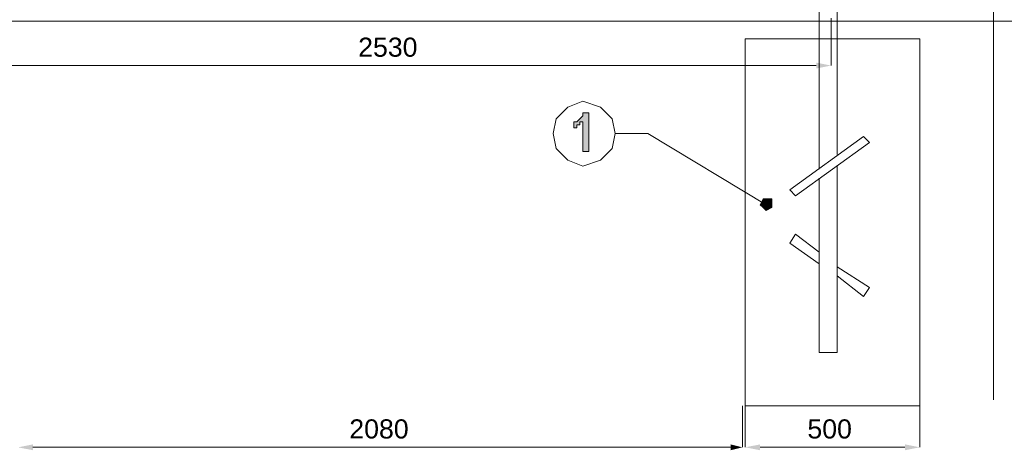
# Model space of a CAD drawing. Header units: millimetres. Extents: x 74583 to 75292, y 11361 to 11727.
# Tile 16 of 85: x 74936 to 74950, y 11688 to 11694. Entities that reach past the tile are written whole.
import ezdxf

# ---------------------------------------------------------------- set-up
doc = ezdxf.new("R2010")
doc.units = ezdxf.units.MM
doc.layers.add('C00-00-00', color=7, linetype='Continuous')
doc.styles.get("Standard").update_dxf_attribs({"font": 'ARIAL.TTF'})

msp = doc.modelspace()

# ---------------------------------------------------------------- hatches: boundary and pattern name
at = {"layer": 'C00-00-00'}
h = msp.add_hatch(color=256, dxfattribs=at)
h.dxf.hatch_style = 2
h.paths.add_polyline_path([(74947.626, 11693.557), (74947.626, 11693.473), (74947.838, 11693.515)])
h = msp.add_hatch(color=256, dxfattribs=at)
h.dxf.hatch_style = 2
h.paths.add_polyline_path([(74944.367, 11692.287), (74944.282, 11692.287), (74944.282, 11692.711), (74944.24, 11692.711), (74944.24, 11692.668), (74944.197, 11692.668), (74944.197, 11692.626), (74944.155, 11692.626), (74944.155, 11692.711), (74944.197, 11692.711), (74944.24, 11692.753), (74944.282, 11692.795), (74944.282, 11692.838), (74944.324, 11692.838), (74944.367, 11692.838)])
h = msp.add_hatch(color=256, dxfattribs=at)
h.dxf.hatch_style = 2
h.paths.add_polyline_path([(74946.991, 11691.525), (74946.991, 11691.61), (74946.907, 11691.61), (74946.864, 11691.61), (74946.822, 11691.525), (74946.864, 11691.483), (74946.907, 11691.441), (74946.991, 11691.483)])
h = msp.add_hatch(color=256, dxfattribs=at)
h.dxf.hatch_style = 2
h.paths.add_polyline_path([(74936.408, 11688.096), (74936.408, 11688.012), (74936.196, 11688.054)])
h = msp.add_hatch(color=256, dxfattribs=at)
h.dxf.hatch_style = 2
h.paths.add_polyline_path([(74946.399, 11688.096), (74946.399, 11688.012), (74946.568, 11688.054)])
h = msp.add_hatch(color=256, dxfattribs=at)
h.dxf.hatch_style = 2
h.paths.add_polyline_path([(74946.822, 11688.096), (74946.822, 11688.012), (74946.61, 11688.054)])
h = msp.add_hatch(color=256, dxfattribs=at)
h.dxf.hatch_style = 2
h.paths.add_polyline_path([(74948.896, 11688.096), (74948.896, 11688.012), (74949.108, 11688.054)])

# ---------------------------------------------------------------- linework, layer by layer
at = {"layer": 'C00-00-00', "lineweight": 0}
for points in [[(74950.166, 11715.825), (74950.166, 11707.781), (74949.658, 11707.654), (74950.759, 11707.443), (74950.166, 11707.358), (74950.166, 11697.367), (74949.658, 11697.283), (74950.759, 11697.071), (74950.166, 11696.944), (74950.166, 11688.731)], [(74947.669, 11692.033), (74947.669, 11714.385)], [(74947.923, 11692.245), (74947.923, 11714.385)], [(74947.838, 11694.192), (74947.838, 11693.515)], [(74917.697, 11694.15), (74953.13, 11694.15)], [(74935.392, 11693.515), (74947.626, 11693.515)], [(74944.748, 11692.541), (74945.213, 11692.541)], [(74945.213, 11692.541), (74946.907, 11691.525)], [(74947.245, 11691.737), (74948.304, 11692.499)], [(74948.304, 11692.499), (74948.388, 11692.414)], [(74947.33, 11691.652), (74948.388, 11692.414)], [(74947.923, 11689.409), (74947.923, 11692.076)], [(74947.669, 11689.409), (74947.669, 11691.906)], [(74947.245, 11691.737), (74947.33, 11691.652)], [(74947.245, 11690.975), (74947.33, 11691.102)], [(74947.33, 11691.102), (74947.669, 11690.848)], [(74947.245, 11690.975), (74947.669, 11690.679)], [(74947.923, 11690.636), (74948.388, 11690.34)], [(74947.923, 11690.509), (74948.304, 11690.213)], [(74948.304, 11690.213), (74948.388, 11690.34)], [(74947.669, 11689.409), (74947.923, 11689.409)], [(74947.669, 11689.409), (74947.923, 11689.409)], [(74947.669, 11689.409), (74947.923, 11689.409)], [(74946.568, 11688.647), (74946.568, 11688.054)], [(74946.61, 11688.647), (74946.61, 11688.054)], [(74949.108, 11688.647), (74949.108, 11688.054)], [(74936.408, 11688.054), (74946.399, 11688.054)], [(74946.822, 11688.054), (74948.896, 11688.054)]]:
    msp.add_lwpolyline(points, dxfattribs=at)
for points in [[(74949.108, 11688.647), (74946.61, 11688.647), (74946.61, 11693.896), (74949.108, 11693.896)], [(74944.748, 11692.541), (74944.705, 11692.753), (74944.536, 11692.922), (74944.282, 11693.007), (74944.07, 11692.922), (74943.901, 11692.753), (74943.859, 11692.541), (74943.901, 11692.33), (74944.07, 11692.16), (74944.282, 11692.076), (74944.536, 11692.16), (74944.705, 11692.33)], [(74944.367, 11692.287), (74944.282, 11692.287), (74944.282, 11692.711), (74944.24, 11692.711), (74944.24, 11692.668), (74944.197, 11692.668), (74944.197, 11692.626), (74944.155, 11692.626), (74944.155, 11692.711), (74944.197, 11692.711), (74944.24, 11692.753), (74944.282, 11692.795), (74944.282, 11692.838), (74944.324, 11692.838), (74944.367, 11692.838)], [(74946.991, 11691.525), (74946.991, 11691.61), (74946.907, 11691.61), (74946.864, 11691.61), (74946.822, 11691.525), (74946.864, 11691.483), (74946.907, 11691.441), (74946.991, 11691.483)]]:
    msp.add_lwpolyline(points, close=True, dxfattribs=at)

# ---------------------------------------------------------------- texts
at = {"layer": 'C00-00-00', "char_height": 0.2735, "attachment_point": 1}
for s, insert in [('{\\fArial|b0|i0|c0;2530}', (74941.065, 11693.915)), ('{\\fArial|b0|i0|c0;2080}', (74940.938, 11688.454)), ('{\\fArial|b0|i0|c0;500}', (74947.499, 11688.454))]:
    msp.add_mtext(s, dxfattribs=dict(at, insert=insert))

doc.saveas('drawing.dxf')
